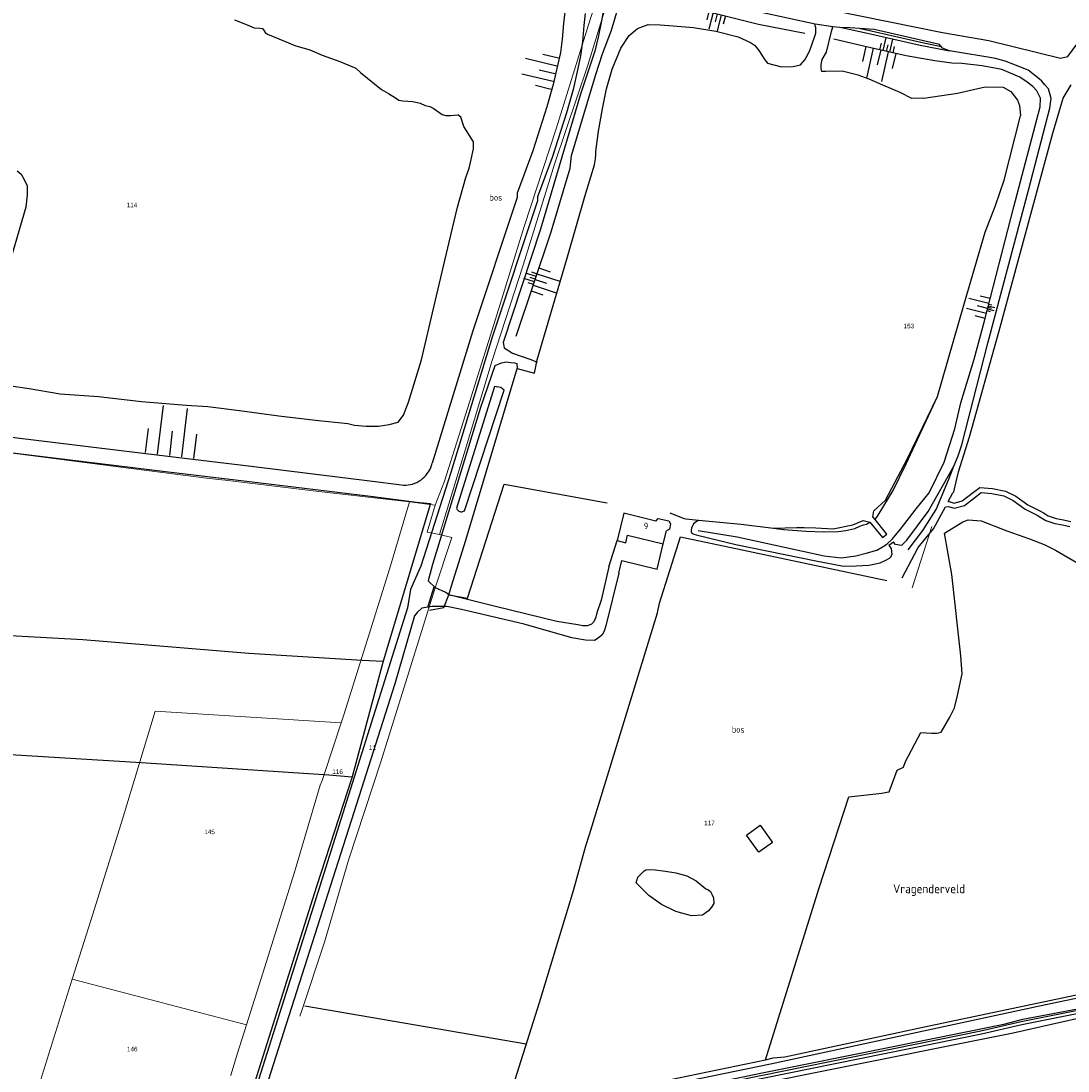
# Model space of a CAD drawing. Header units: metres. Extents: x 233874 to 239264, y 443832 to 448222.
# Tile 175 of 195: x 238041 to 238451, y 446352 to 446764. Entities that reach past the tile are written whole.
import ezdxf
from ezdxf.enums import TextEntityAlignment as Align

# ---------------------------------------------------------------- set-up
doc = ezdxf.new("R2010")
doc.units = ezdxf.units.M
doc.header["$MEASUREMENT"] = 0
for name, color, linetype in [('BIJGEBOUW', 4, 'Continuous'), ('CULTUURAANDUIDING', 253, 'Continuous'), ('DAKRAND-BYG', 4, 'Continuous'), ('Goud-kadastrale grenzen', 13, 'Continuous'), ('HEK', 253, 'Continuous'), ('HOUTWAL', 253, 'Continuous'), ('HUISNUMMER', 253, 'Continuous'), ('INSTEEKSLOOT', 153, 'Continuous'), ('KANTVERH', 253, 'Continuous'), ('KANTWATER', 153, 'Continuous'), ('KUNSTWERK', 253, 'Continuous'), ('OVLIJNOBJ', 253, 'Continuous'), ('RASTER', 253, 'Continuous'), ('STREEKNAAM', 253, 'Continuous'), ('TALUD', 253, 'Continuous')]:
    doc.layers.add(name, color=color, linetype=linetype)
doc.layers.add('G01 kadestrale perceelsgrens', color=73, linetype='Continuous', lineweight=0)
doc.layers.add('Z01 perceelnummer', color=73, linetype='Continuous', lineweight=13)
doc.styles.get("Standard").update_dxf_attribs({"font": 'iso.shx'})
doc.styles.add('Styledgn001', font='dgn001.shx')

# ---------------------------------------------------------------- blocks, each defined once
blk = doc.blocks.new('TA', base_point=(75009.5, 300012))
for p, q in [((75009.5, 300012.5), (75010, 300012.5)), ((75009.5, 300012.25), (75010.5, 300012.25)), ((75009.5, 300012), (75010, 300012)), ((75009.5, 300011.75), (75010.5, 300011.75)), ((75009.5, 300011.5), (75010, 300011.5))]:
    blk.add_line(p, q)
blk = doc.blocks.new('A$C1532452F')
at = {"layer": 'G01 kadestrale perceelsgrens'}
for p, q in [((238193.021, 446575.549), (238203.075, 446574.272)), ((238203.075, 446574.272), (238199.937, 446563.725)), ((238397.835, 446565.868), (238390.32, 446542.605)), ((238204.683, 446562.685), (238199.937, 446563.725)), ((238209.55, 446561.618), (238204.683, 446562.685)), ((238390.32, 446542.605), (238390.078, 446541.821)), ((238060.733, 446388.355), (238129.047, 446370.464))]:
    blk.add_line(p, q, dxfattribs=at)
at = {"layer": 'G01 kadestrale perceelsgrens', "flags": 128}
for points in [[(238056.793, 446827.389), (238067.922, 446824.943), (238098.499, 446818.303), (238139.332, 446809.332), (238171.358, 446802.61), (238200.384, 446796.005), (238233.859, 446789.15), (238257.515, 446784.066), (238269.166, 446781.453), (238262.984, 446762.177), (238250.43, 446721.827), (238237.971, 446683.476), (238227.953, 446651.425), (238216.48, 446614.654), (238206.686, 446583.649), (238203.075, 446574.272)], [(238204.683, 446562.685), (238214.832, 446595.811), (238225.349, 446631.007), (238237.556, 446668.379), (238249.996, 446708.364), (238262.853, 446746.837), (238270.685, 446771.883), (238274.901, 446787.048)], [(238001.267, 446599.069), (238028.014, 446595.759), (238079.757, 446589.095), (238114.388, 446584.766), (238120.652, 446584.02), (238155.262, 446579.897), (238176.924, 446577.41), (238193.021, 446575.549)], [(238193.021, 446575.549), (238185.18, 446549.192), (238175.059, 446516.992), (238167.236, 446491.981), (238166.185, 446488.934)], [(238150.026, 446373.839), (238150.693, 446376.042), (238159.644, 446402.862), (238169.114, 446435.025), (238181.679, 446473.624), (238193.314, 446510.892), (238202.74, 446541.104), (238209.55, 446561.618)], [(238166.185, 446488.934), (238093.269, 446493.474), (238080.477, 446451.178), (238068.108, 446411.731), (238060.733, 446388.355)], [(238166.185, 446488.934), (238159.83, 446469.398), (238159.515, 446468.828), (238158.821, 446466.536), (238157.895, 446464.388), (238147.878, 446430.367), (238135.425, 446390.688), (238129.047, 446370.464)], [(238060.733, 446388.355), (238058.105, 446380.023), (238043.739, 446333.944)], [(238129.047, 446370.464), (238125.556, 446359.396), (238122.867, 446350.769), (238122.832, 446350.659)]]:
    blk.add_lwpolyline(points, dxfattribs=at)
at = {"layer": 'Z01 perceelnummer', "linetype": 'Continuous', "lineweight": 13, "style": 'Styledgn001'}
for s, p in [('114', (238084.156, 446691.956)), ('153', (238388.788, 446644.507)), ('11', (238178.448, 446479.152)), ('116', (238164.773, 446469.751)), ('117', (238310.609, 446449.643)), ('145', (238114.578, 446446.143)), ('146', (238084.24, 446360.963))]:
    blk.add_text(s, height=1.8, dxfattribs=at).set_placement(p, align=Align.MIDDLE_CENTER)

msp = doc.modelspace()

# ---------------------------------------------------------------- linework, layer by layer
at = {"layer": 'BIJGEBOUW'}
msp.add_lwpolyline([(238289.58, 446568.01), (238277.04, 446571.08), (238274.42, 446560.37), (238277.8, 446559.54), (238278.52, 446562.46), (238292.46, 446559.05), (238293.74, 446564.25)], dxfattribs=at)
at = {"layer": 'DAKRAND-BYG'}
for points in [[(238289.58, 446568.01), (238290.43, 446569.03), (238294.71, 446568.13), (238295.39, 446566.88), (238294.93, 446564.87), (238293.74, 446564.25)], [(238329.95, 446438.15), (238325.13, 446444.89), (238330.49, 446448.73), (238335.32, 446441.99), (238329.95, 446438.15)]]:
    msp.add_lwpolyline(points, dxfattribs=at)
at = {"layer": 'HEK'}
for points in [[(238208.46, 446539.14), (238209.42, 446542.6), (238215.06, 446560.59), (238235.17, 446627.85), (238242.05, 446626.05), (238243.06, 446631.28), (238254.89, 446671.59), (238261.74, 446695.27), (238265.49, 446707.68), (238265.93, 446710.04), (238266.01, 446711.75), (238266.08, 446712.95), (238267.13, 446720.96), (238268.63, 446729.65), (238270.29, 446737.5), (238272.5, 446745.27), (238275.82, 446753.49), (238279.11, 446758.38), (238282.39, 446761.23), (238286.59, 446762.7), (238291.33, 446762.61), (238296.4, 446762.25), (238304.41, 446761.58), (238313.14, 446760.12), (238321.82, 446757.85), (238326.7, 446755.74), (238328.33, 446754.66), (238329.04, 446753.76), (238330.01, 446752.59), (238332.3, 446748.88), (238333.36, 446747.63)], [(238394.7, 446733.86), (238407.88, 446735.81), (238418.71, 446738.32), (238425.82, 446738.16), (238428.8, 446736.5)], [(238375.56, 446568.58), (238376.73, 446570.32), (238382.67, 446579.99), (238387.79, 446590.41), (238400.09, 446616.9), (238410.67, 446653.61), (238418.7, 446681.27), (238422.8, 446691.7), (238426.23, 446701.73), (238432.59, 446726.91)], [(238200.86, 446533.14), (238206.45, 446534.11), (238208.46, 446539.14), (238215.77, 446537.79), (238217, 446541.84), (238230.05, 446582.49), (238270.55, 446575.22)], [(238295.07, 446571.26), (238300.65, 446569.07), (238301.53, 446568.91), (238306.29, 446568.32), (238323.09, 446566.82), (238335.67, 446565.19)]]:
    msp.add_lwpolyline(points, dxfattribs=at)
at = {"layer": 'HOUTWAL'}
msp.add_lwpolyline([(238381.09, 446461.85), (238384.22, 446470.33), (238386.72, 446471.46), (238387.52, 446473.79), (238393.49, 446485.12), (238397.7, 446484.86), (238399.95, 446484.88), (238401.47, 446485.25), (238404.81, 446491.18), (238406.74, 446494.79), (238407.94, 446499.67), (238409.66, 446508.11), (238409.22, 446515.16), (238405.62, 446547.12), (238402.78, 446563.22)], dxfattribs=at)
at = {"layer": 'INSTEEKSLOOT'}
for p, q in [((238226.3, 446620.74), (238211.38, 446573.06)), ((238227.65, 446620.52), (238226.3, 446620.74))]:
    msp.add_line(p, q, dxfattribs=at)
for points in [[(238214.54, 446572.07), (238230.11, 446619.31), (238228.81, 446620.42), (238226.3, 446620.74)], [(238211.38, 446573.06), (238211.54, 446572.72), (238211.76, 446572.4), (238212.04, 446572.14), (238212.36, 446571.93), (238212.71, 446571.78), (238213.09, 446571.7), (238213.47, 446571.69), (238213.85, 446571.75), (238214.21, 446571.88), (238214.54, 446572.07)]]:
    msp.add_lwpolyline(points, dxfattribs=at)
at = {"layer": 'KANTVERH'}
for p, q in [((238271.16, 446550.1), (238274.42, 446560.37)), ((238200.16, 446534.28), (238202.71, 446542.27))]:
    msp.add_line(p, q, dxfattribs=at)
for points in [[(238265.93, 446799), (238267.45, 446793.35), (238274.05, 446790.05), (238281.53, 446786.96), (238290.11, 446784.94), (238307.57, 446780.41), (238359.43, 446768.21), (238402.06, 446759.64), (238420.17, 446756.4), (238448.26, 446749.58), (238451.16, 446750.19), (238457.05, 446758.14)], [(238294.75, 446776.64), (238283.02, 446778.84), (238276.31, 446779.02), (238273.5, 446777.46), (238271.81, 446775.97), (238270.71, 446774.04), (238270.09, 446772.31), (238269.51, 446770.62), (238268.22, 446764.14), (238266.9, 446757.79), (238265.6, 446752.24), (238260.1, 446735.41), (238244.29, 446682.49), (238229.65, 446638.1), (238230.05, 446635.91), (238233.39, 446633.79), (238240.53, 446631.43), (238243.05, 446630.38)], [(238261.86, 446767.1), (238261.35, 446762.4), (238260.83, 446756.12), (238260.06, 446750.39), (238258.99, 446745.45), (238257.12, 446737.2), (238254.52, 446728.15), (238248.94, 446710.56), (238243.18, 446695.18), (238243.17, 446693.56), (238225.43, 446640.19), (238209.21, 446587.1), (238197.41, 446550.31), (238196.73, 446548.88), (238193.34, 446541.2), (238192.14, 446534.05), (238158.56, 446427.3)], [(238388.56, 446556.71), (238394.35, 446564.36), (238399.52, 446572.49), (238404.48, 446584.51), (238406.47, 446589.5), (238408.13, 446593.66), (238409.61, 446597.97), (238419.72, 446637.81), (238435.68, 446697.71), (238444.05, 446729.89), (238444.65, 446733.73), (238443.56, 446737.55), (238442.18, 446739.08), (238440.9, 446740.54), (238439.95, 446741.46), (238435.54, 446744.79), (238430.59, 446746.8), (238426.6, 446748.3), (238422.82, 446749.45), (238418.94, 446750.03), (238409.45, 446751.61), (238404.77, 446752.41), (238402.03, 446753.4), (238400.88, 446754.95), (238375.16, 446760.78), (238365.68, 446761.44), (238361.76, 446761.58), (238358.93, 446761.83), (238352, 446762.92), (238330.31, 446767.63)], [(238362.38, 446761.55), (238372.61, 446759.29), (238393.25, 446754.66), (238404.77, 446752.41)], [(238369.72, 446761.16), (238372.87, 446760.46), (238393.5, 446755.83), (238401.48, 446754.13)], [(238404.23, 446575.69), (238406.04, 446579.07), (238406.39, 446579.45), (238408.33, 446587.28), (238412.55, 446601.02), (238424.22, 446642.57), (238445.29, 446720.11), (238449.38, 446733.79), (238452.5, 446739.06)], [(238271.16, 446550.1), (238268.09, 446536.98), (238266.4, 446531.98), (238266.06, 446530.35), (238265.27, 446528.49), (238264.38, 446527.54), (238262.84, 446526.96), (238260.93, 446526.92), (238259.03, 446527.32), (238250.79, 446528.6), (238226.71, 446534.55), (238208.46, 446539.14), (238207.25, 446539.99), (238203.15, 446541.85), (238200.45, 446544.44), (238200.51, 446545.18), (238202.1, 446551.05), (238220.98, 446612.74), (238226.53, 446628.97), (238229.11, 446630.07), (238230.88, 446630.51), (238232.75, 446630.23), (238234.14, 446630.03), (238235.01, 446629.77), (238235.17, 446627.85)], [(238404.23, 446575.69), (238404.57, 446575.7), (238406.59, 446575.1), (238409.68, 446575.95), (238414.15, 446579.39), (238416.58, 446581.22), (238421.56, 446580.76), (238426.68, 446579.77), (238430.73, 446577.79), (238435.41, 446574.35), (238440.12, 446572.06), (238441.59, 446571.18), (238443.41, 446570.12), (238446.58, 446569.04), (238449.5, 446568.45), (238452.33, 446567.88)], [(238403.13, 446573.63), (238404.33, 446573.69), (238406.57, 446573.02), (238410.59, 446574.13), (238415.37, 446577.8), (238417.16, 446579.16), (238421.29, 446578.77), (238426.04, 446577.86), (238429.69, 446576.07), (238434.37, 446572.64), (238439.17, 446570.29), (238440.57, 446569.47), (238442.57, 446568.29), (238446.07, 446567.1), (238449.1, 446566.49), (238451.91, 446565.92)], [(238386.16, 446545.82), (238392.42, 446557.6), (238398.53, 446565.02), (238403.13, 446573.63)], [(238275.07, 446547.59), (238276.28, 446552.51), (238290.04, 446549.14), (238292.46, 446559.05)], [(238275.07, 446547.59), (238269.98, 446526.87), (238269.37, 446524.82), (238268.52, 446523.46), (238267.68, 446522.61), (238266.57, 446521.78), (238265.48, 446521.21), (238261.96, 446521.3), (238256.67, 446522.19), (238238.01, 446527.55), (238213.43, 446533.33), (238207.65, 446534.52), (238201.86, 446534.55), (238197.82, 446533.91), (238195.94, 446532.13), (238194.99, 446530.83), (238187.19, 446504.15), (238173.17, 446459.89), (238132.48, 446332.67), (238132.15, 446331.34)], [(238158.56, 446427.3), (238125.55, 446322.86), (238123.18, 446318.07), (238120.1, 446313.89), (238116.17, 446311.31), (238109.29, 446309.55), (238092.48, 446305.97), (238060.02, 446299.82)], [(238383.09, 446365.61), (238440.02, 446377.94), (238503.61, 446391.21), (238518.47, 446394.31)], [(238000.12, 446281.18), (238006.3, 446282.41), (238018.53, 446284.76), (238026.63, 446286.61), (238053.27, 446291.81), (238058.33, 446293.14), (238127.43, 446307.68), (238185.81, 446319.98), (238243.33, 446331.62), (238331.6, 446349.5), (238417.3, 446366.91), (238433.1, 446370.6), (238484.69, 446380.97)], [(238060.87, 446294.9), (238127.19, 446308.85), (238185.56, 446321.15), (238243.09, 446332.79), (238331.36, 446350.67), (238417.06, 446368.09), (238432.83, 446371.77), (238484.46, 446382.15)], [(238060.96, 446295.65), (238105.13, 446304.29), (238121.23, 446308.02), (238149.66, 446314.37), (238187.89, 446322.21), (238230.94, 446330.88), (238331.99, 446351.84), (238349.57, 446355.29), (238426.1, 446370.77), (238433.54, 446372.67), (238467.35, 446379.14)], [(238129.9, 446315.76), (238130.92, 446314.67), (238131.98, 446314.24), (238133.22, 446314.25), (238134.5, 446314.41), (238136.39, 446314.7), (238148.13, 446316.99), (238178.38, 446323.12), (238215.76, 446330.86), (238250.76, 446337.89), (238334.49, 446355.16), (238383.09, 446365.61)]]:
    msp.add_lwpolyline(points, dxfattribs=at)
at = {"layer": 'KANTWATER'}
for points in [[(238124.36, 446764.53), (238129.3, 446762.55), (238132.01, 446761.37), (238134.22, 446761.24), (238135.38, 446761.23), (238136, 446760.29), (238136.36, 446759.56), (238137.23, 446758.97), (238143.97, 446756.21), (238148.01, 446754.56)], [(238148.01, 446754.56), (238153.94, 446752.82), (238158.71, 446750.75), (238165.67, 446748.18), (238171.96, 446745.64), (238173.7, 446743.86), (238182.06, 446737.24), (238184.7, 446735.7), (238187.43, 446734.04), (238188.79, 446733.12), (238190.35, 446732.8), (238194.23, 446732.54), (238197.12, 446731.86), (238199.08, 446730.93), (238200.94, 446730.53), (238202.25, 446729.87), (238205.85, 446727.45), (238207.2, 446727), (238209.06, 446726.99)], [(238171.36, 446605.59), (238175.92, 446605.25), (238180.82, 446605.23), (238185.03, 446605.91), (238188.5, 446606.77), (238190.68, 446609.48), (238192.64, 446614.61), (238197.73, 446631.19), (238202.55, 446651.91), (238208.5, 446677.38), (238211.74, 446691.15), (238215.05, 446702.7), (238216.35, 446706.38), (238217.16, 446709.82), (238218.09, 446713.99), (238218.07, 446716.67), (238214.31, 446722.76), (238213.15, 446726.4), (238211.9, 446727.29)], [(238209.06, 446726.99), (238210.45, 446727.15), (238211.9, 446727.29)], [(238039.08, 446705.4), (238040.67, 446704.03), (238041.84, 446702.01), (238043.04, 446699.41), (238043.09, 446695.96), (238042.52, 446691.07), (238033.9, 446661.51)], [(238036.62, 446621.06), (238043.87, 446619.94), (238056.04, 446617.92), (238070.98, 446616.9), (238087.91, 446614.96), (238105.34, 446613.44), (238113.94, 446612.88), (238126.37, 446611.39), (238141.79, 446609.28), (238156.16, 446607.55), (238168.75, 446606.28), (238171.36, 446605.59)], [(238312.29, 446418.11), (238311.39, 446416.63), (238310.21, 446415.18), (238307.86, 446413.46), (238303.63, 446413.21), (238297.44, 446414.97), (238291.8, 446417.6), (238286.82, 446421.14), (238281.81, 446426.19), (238282.19, 446427.04), (238282.49, 446428.42), (238284.96, 446430.82), (238285.67, 446431.2), (238287.17, 446431.42), (238289.34, 446431.19), (238293.4, 446430.76), (238297.43, 446430.12), (238301.7, 446428.85), (238305.46, 446426.9), (238309.13, 446423.79), (238310.01, 446423.51), (238310.96, 446422.82), (238311.54, 446421.75), (238312.13, 446420.26), (238312.29, 446418.11)]]:
    msp.add_lwpolyline(points, dxfattribs=at)
at = {"layer": 'KUNSTWERK'}
for points in [[(238373.45, 446567.59), (238378.42, 446561.53), (238380.14, 446562.82), (238375.56, 446568.58), (238374.66, 446569.71)], [(238385.97, 446558.41), (238383.53, 446558.85), (238382.73, 446559.71), (238380.99, 446558.37), (238381.83, 446557.28), (238382.13, 446554.9)]]:
    msp.add_lwpolyline(points, dxfattribs=at)
at = {"layer": 'OVLIJNOBJ'}
msp.add_line((238263.59, 446445.06), (238290.19, 446532.07), dxfattribs=at)
for points in [[(238252.26, 446777.15), (238253.74, 446773.76), (238253.9, 446771.43), (238253.86, 446767.57), (238253.39, 446763.18), (238252.88, 446756.98), (238252.18, 446751.78), (238251.16, 446747.12), (238249.37, 446739.2), (238246.86, 446730.46), (238241.38, 446713.18), (238235.18, 446696.64), (238235.18, 446694.87), (238217.8, 446642.62), (238201.83, 446590.67)], [(238234.84, 446640.5), (238248.54, 446681.39), (238255.98, 446706.4), (238256.48, 446711.33), (238266.09, 446743.15), (238268.63, 446751.23), (238272.21, 446760.53), (238275.04, 446770.18), (238276.07, 446772.35), (238277.83, 446773.72), (238279.45, 446774.2), (238281.77, 446774.21), (238284.8, 446773.78), (238306.79, 446768.67), (238329.85, 446762.84), (238347.97, 446759.31)], [(238333.36, 446747.63), (238338.83, 446746.12), (238343.38, 446746.26), (238346.34, 446746.94), (238348.05, 446748.87), (238349.07, 446750.67), (238350.16, 446752.91), (238351.79, 446757.72), (238352.28, 446759.37), (238352.27, 446760.4), (238352.26, 446761.6), (238352.09, 446762.23), (238352, 446762.92)], [(238394.7, 446733.86), (238389.98, 446733.67), (238385.41, 446736.12), (238378.56, 446738.91), (238373.22, 446741.24), (238368.99, 446742.85), (238362.7, 446744.38), (238356.3, 446744.28), (238354.7, 446744.29), (238354.42, 446745.45), (238354.42, 446747), (238354.87, 446748.95), (238356.45, 446751.84), (238358.53, 446759.99), (238358.93, 446761.83)], [(238387.74, 446750.5), (238371.01, 446754.28), (238359.38, 446757.05)], [(238306.2, 446564.27), (238321.54, 446561.87), (238347.2, 446556.15), (238355.53, 446554.32), (238362.29, 446553.66), (238367.99, 446554.36), (238372.09, 446555.43), (238376.27, 446556.56), (238378.77, 446558.07), (238380.13, 446559.01), (238382.45, 446561.05), (238385.55, 446564.87), (238391.72, 446572.84), (238396.72, 446579.11), (238402.6, 446591.08), (238406.85, 446604.22), (238409.18, 446614.41), (238414.41, 446631.53), (238418.31, 446645.97), (238430, 446691.2), (238440.32, 446730.51), (238440.44, 446733.82), (238438.96, 446736.76), (238437.37, 446738.45), (238435.19, 446740.18), (238432.29, 446742.13), (238425.23, 446745.04), (238417.55, 446746.54), (238409.52, 446747.38), (238405.6, 446747.64), (238398.96, 446748.51), (238387.74, 446750.5)], [(238374.66, 446569.71), (238375.12, 446572.05), (238379.6, 446576.24), (238388.14, 446592.23), (238400.09, 446616.9)], [(238019.31, 446602.94), (238034.85, 446601.16), (238065.93, 446597.37), (238098.2, 446593.43), (238130.93, 446589.49), (238178.43, 446583.71), (238188.81, 446582.35)], [(238188.81, 446582.35), (238189.7, 446582.2), (238190.6, 446582.13), (238191.5, 446582.12), (238192.4, 446582.19), (238193.29, 446582.34), (238194.16, 446582.55), (238195.01, 446582.84), (238195.84, 446583.2), (238196.64, 446583.62), (238197.4, 446584.1), (238198.11, 446584.65), (238198.78, 446585.25), (238199.4, 446585.9), (238199.96, 446586.61), (238200.47, 446587.35), (238200.91, 446588.14), (238201.29, 446588.96), (238201.59, 446589.8), (238201.83, 446590.67)], [(238385.97, 446558.41), (238387.98, 446560.51), (238396.35, 446571.81), (238406.47, 446589.5)], [(238306.29, 446568.32), (238304.41, 446566.87), (238303.58, 446565.22), (238303.44, 446564.55), (238303.45, 446563.94), (238303.75, 446563.29), (238304.47, 446562.83), (238305.46, 446562.6), (238321.01, 446558.8), (238352.36, 446552.4), (238363.2, 446550.37), (238368.18, 446550.41), (238373.09, 446550.74), (238377.52, 446551.58), (238379.73, 446552.72), (238381.15, 446553.46), (238381.82, 446554.12), (238382.13, 446554.9)], [(238335.67, 446565.19), (238344.84, 446565.44), (238346.16, 446565.45), (238347.78, 446565.46), (238352.38, 446565.38), (238359.16, 446564.93), (238366.79, 446566.55), (238370.9, 446568.29), (238373.45, 446567.59)], [(238446.31, 446556.66), (238462.21, 446547.31), (238476.79, 446538.49), (238495.43, 446528.41), (238499.2, 446524.63)], [(238231.33, 446339.12), (238234.85, 446336.45), (238237.75, 446337.13), (238332.6, 446356.77), (238353.61, 446424.21), (238365.23, 446459.93), (238378.19, 446461.35), (238380.21, 446461.72), (238381.09, 446461.85)], [(238302.76, 446341.82), (238352.04, 446351.79), (238429.72, 446367.33), (238459.77, 446374.13), (238487.23, 446379.37), (238517.14, 446385.66), (238540.77, 446390.98), (238541.53, 446387.3), (238546.2, 446363.96), (238562.21, 446278.03), (238563.98, 446264.97), (238566.88, 446248.77), (238568.14, 446241.84), (238569.55, 446236.5), (238570.66, 446234.76), (238572.83, 446234.95)]]:
    msp.add_lwpolyline(points, dxfattribs=at)
at = {"layer": 'RASTER'}
msp.add_line((238238.79, 446362.84), (238151.92, 446377.76), dxfattribs=at)
for points in [[(238428.8, 446736.5), (238431.38, 446733.03), (238432.2, 446730.91), (238432.59, 446726.91)], [(238000, 446593.03), (238001.66, 446598.92), (238034.15, 446595.2), (238065.2, 446591.41), (238097.35, 446587.49), (238130.21, 446583.53), (238177.68, 446577.76), (238195.69, 446575.4), (238201.23, 446574.86), (238182.71, 446513.06)], [(238335.67, 446565.19), (238339.61, 446564.76), (238348.57, 446564.06), (238355.52, 446563.74), (238361.1, 446563.91), (238364.15, 446564.32), (238367.6, 446565.08), (238369.55, 446566.02), (238371.06, 446566.54), (238372.15, 446566.84), (238373.45, 446567.59)], [(238402.78, 446563.22), (238409.98, 446567.73), (238412.02, 446568.5), (238417.1, 446568.1), (238427.2, 446564.25), (238436.17, 446561.06), (238441.81, 446558.83), (238446.31, 446556.66)], [(238290.19, 446532.07), (238291, 446535.84), (238299.25, 446561.82), (238323.38, 446556.67), (238380.23, 446544.65)], [(238000, 446525.24), (238005.32, 446524.78), (238064.89, 446521.51), (238080.87, 446520.27), (238130.02, 446516.2), (238174.39, 446513.41), (238182.71, 446513.06), (238170.45, 446467.66)], [(238000, 446478.72), (238087.78, 446473.29), (238161.39, 446468.45), (238170.45, 446467.66), (238156.51, 446424.73), (238131.59, 446345.6)], [(238196.57, 446331.54), (238231.33, 446339.12), (238243.92, 446379.17), (238257.3, 446423.19), (238262.13, 446440.63), (238263.59, 446445.06)], [(238332.6, 446356.77), (238335.58, 446357.53), (238340.21, 446357.89), (238394.89, 446369.71), (238471.33, 446385.78), (238499.88, 446391.54)]]:
    msp.add_lwpolyline(points, dxfattribs=at)

# ---------------------------------------------------------------- block references
at = {"layer": 'Goud-kadastrale grenzen', "linetype": 'Continuous'}
msp.add_blockref('A$C1532452F', (0, 0), dxfattribs=at)
at = {"layer": 'TALUD'}
for p, xscale, yscale, rotation in [((238313.62, 446766.97), 6.68, 6.68, 255.7993), ((238377.78, 446752.74), 12.04, 12.04, 257.0382), ((238380.03, 446752.21), 5.27, 5.27, 76.7383), ((238249.98, 446743.41), 12.53, 12.53, 166.6689), ((238242.3, 446662.84), 4.31, 4.31, 161.3676), ((238242.21, 446662.77), 9.45, 9.45, 341.5938), ((238419.68, 446651.39), 8.03, 8.03, 165.8323), ((238419.79, 446651.83), 2.64, 2.64, 345.9058), ((238098.95, 446593.74), 19.11, 19.11, 83.15229999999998)]:
    msp.add_blockref('TA', p, dxfattribs=dict(at, xscale=xscale, yscale=yscale, rotation=rotation))

# ---------------------------------------------------------------- texts
at = {"layer": 'CULTUURAANDUIDING'}
for p in [(238224.37, 446693.68), (238319.4, 446485.04)]:
    msp.add_text('bos', height=2.5, dxfattribs=at).set_placement(p)
at = {"layer": 'HUISNUMMER'}
msp.add_text('9', height=2.5, dxfattribs=at).set_placement((238284.88, 446564.85))
at = {"layer": 'STREEKNAAM'}
msp.add_text('Vragenderveld', height=3.5, dxfattribs=at).set_placement((238382.63, 446422.09))

doc.saveas('drawing.dxf')
